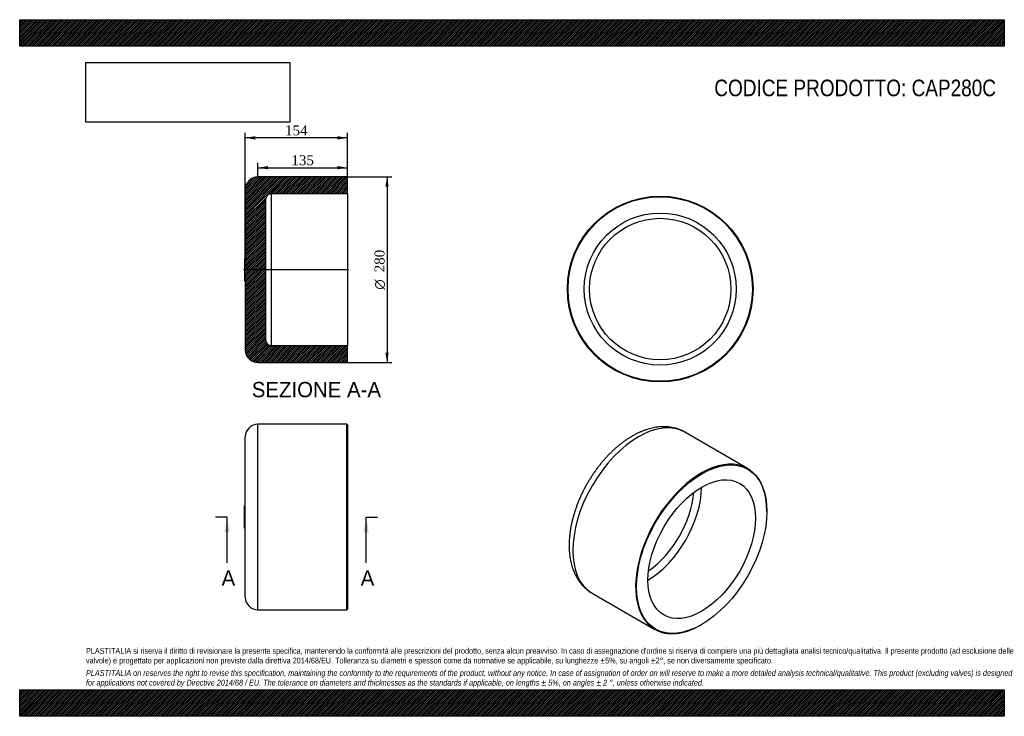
# Model space of a CAD drawing. Header units: millimetres. Extents: x 0 to 1485, y 0 to 1050.
import ezdxf
from ezdxf.enums import TextEntityAlignment as Align
from ezdxf.lldxf.tags import DXFTag

# ---------------------------------------------------------------- set-up
doc = ezdxf.new("R2010")
doc.units = ezdxf.units.MM
doc.header["$LTSCALE"] = 5
for name, color, linetype in [('CAP280C', 7, 'Continuous'), ('Default', 7, 'Continuous'), ('DV3_Default', 7, 'Continuous')]:
    doc.layers.add(name, color=color, linetype=linetype)
doc.styles.add('SEACAD_Solid_Edge_ANSI', font='seans.ttf')
doc.styles.add('SEACAD_Solid_Edge_ANSI1_Symbols', font='semeca1.ttf')
doc.styles.add('SEACAD_Times_New_Roman', font='times.ttf')
tags = doc.linetypes.add('CENTER2', pattern=[28.575, 19.05, -3.175, 3.175, -3.175]).pattern_tags.tags
tags[10:11] = [DXFTag(74, 4), DXFTag(75, 0), DXFTag(340, '0'), DXFTag(46, 0.0), DXFTag(50, 0.0), DXFTag(44, 0.0), DXFTag(45, 0.0)]
tags[8:9] = [DXFTag(74, 4), DXFTag(75, 0), DXFTag(340, '0'), DXFTag(46, 0.0), DXFTag(50, 0.0), DXFTag(44, 0.0), DXFTag(45, 0.0)]
tags[6:7] = [DXFTag(74, 4), DXFTag(75, 0), DXFTag(340, '0'), DXFTag(46, 0.0), DXFTag(50, 0.0), DXFTag(44, 0.0), DXFTag(45, 0.0)]
tags[4:5] = [DXFTag(74, 4), DXFTag(75, 0), DXFTag(340, '0'), DXFTag(46, 0.0), DXFTag(50, 0.0), DXFTag(44, 0.0), DXFTag(45, 0.0)]
doc.dimstyles.new('ANSImm', dxfattribs={"dimtxt": 15, "dimasz": 15, "dimexe": 7.5, "dimexo": 0, "dimgap": 3.75, "dimtad": 1, "dimdsep": 46, "dimtxsty": 'SEACAD_Times_New_Roman', "dimblk1": '_SE_FILLED', "dimblk2": '_SE_FILLED', "dimsah": 1, "dimcen": 7.5, "dimazin": 0, "dimtfac": 0.85, "dimtdec": 3, "dimtofl": 0, "dimtmove": 0, "dimatfit": 3, "dimfxl": 1, "dimarcsym": 0})
picture_1 = doc.add_image_def('image1.jpg', size_in_pixel=(4302, 1260))

# ---------------------------------------------------------------- blocks, each defined once
blk = doc.blocks.new('SE')
at = {"layer": 'CAP280C', "color": 7, "linetype": 'Continuous'}
for p, q in [((359.3, 160.4), (359.3, 440.4)), ((493.3, 440.4), (359.3, 440.4)), ((493.3, 160.4), (493.3, 440.4)), ((494.3, 439.4), (493.3, 440.4)), ((494.3, 439.4), (494.3, 161.4)), ((340.3, 179.4), (340.3, 421.4)), ((339.3, 283.4), (339.3, 317.4)), ((340.3, 317.4), (339.3, 317.4)), ((339.3, 283.4), (340.3, 283.4)), ((359.3, 160.4), (493.3, 160.4)), ((493.3, 160.4), (494.3, 161.4))]:
    blk.add_line(p, q, dxfattribs=at)
for centre, start, end in [((359.3, 421.4), 90, 180), ((359.3, 179.4), 180, 270)]:
    blk.add_arc(centre, 19, start, end, dxfattribs=at)
blk = doc.blocks.new('SE1')
at = {"layer": 'CAP280C', "color": 7, "linetype": 'Continuous'}
for p, q in [((1097.9, 373.5), (1003.2, 428.2)), ((1126.9, 308.6), (1126.9, 309.4)), ((863.2, 185.8), (957.9, 131)), ((1027.9, 138), (1028.6, 138.4))]:
    blk.add_line(p, q, dxfattribs=at)
for centre, major_axis, start_param, end_param in [((933.2, 307), (-70, -121.2), 3.141593, 6.283185), ((1027.9, 252.3), (-70, -121.2), 2.356194, 6.283185), ((947.3, 298.8), (-57.3, -99.2), 0.788895, 2.352698), ((941.7, 302.1), (-53.3, -92.3), 0.875987, 2.265605), ((1027.9, 252.3), (-70, -121.2), 0, 0.785398)]:
    blk.add_ellipse(centre, major_axis=major_axis, ratio=0.57735, start_param=start_param, end_param=end_param, dxfattribs=at)
for major_axis in [(69.5, 120.4), (-57.3, -99.2)]:
    blk.add_ellipse((1028.6, 251.9), major_axis=major_axis, ratio=0.57735, dxfattribs=at)
for points, knots in [([(1003.2, 428.2), (1002.9, 428.4), (1001.6, 429.2), (999.1, 430.4), (995.8, 431.9), (992.4, 433.2), (988.9, 434.2), (985.3, 435.1), (981.6, 435.7), (977.8, 436.2), (974, 436.4), (970.1, 436.5), (966.2, 436.3), (962.2, 435.9), (958.1, 435.3), (954, 434.5), (949.8, 433.4), (945.6, 432.2), (941.4, 430.7), (937.2, 429), (933, 427.2), (928.9, 425.1), (925.7, 423.4), (924.1, 422.5), (923.7, 422.2)], [0, 0, 0, 0, 0.012661, 0.058791, 0.104911, 0.151097, 0.19743, 0.243984, 0.290831, 0.338031, 0.385634, 0.433681, 0.482193, 0.53118, 0.580634, 0.630533, 0.68084, 0.731509, 0.782486, 0.833714, 0.885137, 0.9367, 0.985832, 1, 1, 1, 1]), ([(923.7, 422.2), (922.9, 421.8), (920.9, 420.6), (917.3, 418.3), (913.2, 415.6), (909.1, 412.6), (905.1, 409.5), (901.1, 406.2), (897.2, 402.8), (893.3, 399.2), (889.5, 395.4), (885.8, 391.6), (882.2, 387.6), (878.6, 383.5), (875.2, 379.3), (871.8, 374.9), (868.5, 370.5), (865.3, 365.9), (862.3, 361.3), (859.3, 356.6), (856.4, 351.8), (853.7, 347), (851.1, 342.1), (848.6, 337.1), (846.2, 332.1), (844, 327), (841.9, 321.9), (840, 316.8), (838.2, 311.7), (836.5, 306.6), (835, 301.4), (833.6, 296.3), (832.4, 291.1), (831.4, 286), (830.5, 280.9), (829.8, 275.9), (829.2, 270.8), (828.8, 265.9), (828.6, 260.9), (828.6, 256.1), (828.8, 251.3), (829.1, 246.6), (829.6, 241.9), (830.3, 237.4), (831.1, 233), (832.2, 228.7), (833.4, 224.5), (834.8, 220.5), (836.4, 216.6), (838.1, 212.9), (840.1, 209.3), (842.1, 205.9), (844.4, 202.7), (846.7, 199.7), (849.2, 196.8), (851.9, 194.2), (854.7, 191.7), (857.5, 189.4), (860.4, 187.4), (862.2, 186.3), (863.2, 185.8)], [0, 0, 0, 0, 0.009554, 0.027329, 0.045092, 0.062843, 0.080579, 0.098295, 0.115991, 0.133665, 0.151317, 0.168948, 0.186559, 0.204151, 0.221727, 0.239288, 0.256837, 0.274375, 0.291906, 0.309432, 0.326954, 0.344477, 0.362, 0.379528, 0.397062, 0.414605, 0.432159, 0.449727, 0.467311, 0.484913, 0.502536, 0.520182, 0.537852, 0.555548, 0.573271, 0.591022, 0.608799, 0.626601, 0.644426, 0.662269, 0.680123, 0.697977, 0.715819, 0.733632, 0.7514, 0.769103, 0.786719, 0.804227, 0.821607, 0.838839, 0.855911, 0.872812, 0.88954, 0.906098, 0.922495, 0.938743, 0.954863, 0.970875, 0.986805, 1, 1, 1, 1])]:
    blk.add_open_spline(points, degree=3, knots=knots, dxfattribs=at)
blk = doc.blocks.new('SE3')
at = {"color": 7, "linetype": 'Continuous', "style": 'SEACAD_Solid_Edge_ANSI'}
blk.add_text('A', height=23, dxfattribs=at).set_placement((514.3, 219.9), align=Align.TOP_LEFT)
blk = doc.blocks.new('SE4')
at = {"color": 7, "linetype": 'Continuous', "style": 'SEACAD_Solid_Edge_ANSI'}
blk.add_text('A', height=23, dxfattribs=at).set_placement((304.5, 219.9), align=Align.TOP_LEFT)
blk = doc.blocks.new('SEANNOT_GROUP')
at = {"linetype": 'Continuous'}
blk.add_hatch(color=7, dxfattribs=at).paths.add_polyline_path([(526.4, 277.4), (522.6, 300.4), (518.8, 277.4)])
at = {"color": 7, "linetype": 'Continuous'}
blk.add_lwpolyline([(522.6, 231.4), (522.6, 300.4)], dxfattribs=at)
blk = doc.blocks.new('SEANNOT_GROUP1')
at = {"linetype": 'Continuous'}
blk.add_hatch(color=7, dxfattribs=at).paths.add_polyline_path([(316.6, 277.4), (312.8, 300.4), (308.9, 277.4)])
at = {"color": 7, "linetype": 'Continuous'}
blk.add_lwpolyline([(312.8, 231.4), (312.8, 300.4)], dxfattribs=at)
blk = doc.blocks.new('SE2')
at = {"layer": 'Default', "color": 7, "linetype": 'CENTER2'}
for p, q in [((312.8, 300.4), (295.5, 300.4)), ((522.6, 300.4), (539.8, 300.4))]:
    blk.add_line(p, q, dxfattribs=at)
at = {"layer": 'Default', "color": 7, "linetype": 'CENTER2', "const_width": 0.0001}
blk.add_lwpolyline([(522.6, 300.4), (312.8, 300.4)], dxfattribs=at)
at = {"layer": 'Default'}
for name in ['SEANNOT_GROUP1', 'SEANNOT_GROUP', 'SE4', 'SE3']:
    blk.add_blockref(name, (0, 0), dxfattribs=at)
blk = doc.blocks.new('SE5')
at = {"layer": 'CAP280C', "linetype": 'Continuous'}
h = blk.add_hatch(dxfattribs=at)
h.set_pattern_fill('LINE', scale=0.62992, angle=45, style=0)
edge = h.paths.add_edge_path()
edge.add_line((359.3, 533.2), (493.3, 533.2))
edge.add_line((493.3, 533.2), (494.3, 534.2))
edge.add_line((494.3, 534.2), (494.3, 558.6))
edge.add_line((494.3, 558.6), (379.3, 558.6))
edge.add_arc((379.3, 566.6), 8, 180, 270, ccw=False)
edge.add_line((371.3, 566.6), (371.3, 779.8))
edge.add_arc((379.3, 779.8), 8, 90, 180, ccw=False)
edge.add_line((379.3, 787.8), (494.3, 787.8))
edge.add_line((494.3, 787.8), (494.3, 812.2))
edge.add_line((494.3, 812.2), (493.3, 813.2))
edge.add_line((493.3, 813.2), (359.3, 813.2))
edge.add_arc((359.3, 794.2), 19, 90, 180)
edge.add_line((340.3, 794.2), (340.3, 690.2))
edge.add_line((340.3, 690.2), (339.3, 690.2))
edge.add_line((339.3, 690.2), (339.3, 656.2))
edge.add_line((339.3, 656.2), (340.3, 656.2))
edge.add_line((340.3, 656.2), (340.3, 552.2))
edge.add_arc((359.3, 552.2), 19, 180, 270)
at = {"layer": 'CAP280C', "color": 7, "linetype": 'Continuous'}
for p, q in [((493.3, 813.2), (359.3, 813.2)), ((494.3, 812.2), (493.3, 813.2)), ((494.3, 787.8), (494.3, 812.2)), ((340.3, 794.2), (340.3, 690.2)), ((379.3, 787.8), (379.3, 558.6)), ((379.3, 787.8), (494.3, 787.8)), ((494.3, 787.8), (494.3, 558.6)), ((371.3, 566.6), (371.3, 779.8)), ((339.3, 690.2), (339.3, 656.2)), ((340.3, 690.2), (339.3, 690.2)), ((339.3, 656.2), (340.3, 656.2)), ((340.3, 656.2), (340.3, 552.2)), ((494.3, 558.6), (379.3, 558.6)), ((494.3, 534.2), (494.3, 558.6)), ((359.3, 533.2), (493.3, 533.2)), ((493.3, 533.2), (494.3, 534.2))]:
    blk.add_line(p, q, dxfattribs=at)
for centre, radius, start, end in [((359.3, 794.2), 19, 90, 180), ((379.3, 779.8), 8, 90, 180), ((379.3, 566.6), 8, 180, 270), ((359.3, 552.2), 19, 180, 270)]:
    blk.add_arc(centre, radius, start, end, dxfattribs=at)
at = {"layer": 'DV3_Default', "color": 7, "linetype": 'CENTER2'}
blk.add_line((496.1, 673.2), (337.6, 673.2), dxfattribs=at)
blk = doc.blocks.new('SE6')
at = {"layer": 'CAP280C', "color": 7, "linetype": 'Continuous'}
for radius in [140, 139, 114.6, 106.6]:
    blk.add_circle((966, 644), radius, dxfattribs=at)
blk = doc.blocks.new('GDimGGroup')
at = {"layer": 'Default', "linetype": 'Continuous'}
for points in [[(556.5, 798.2), (554, 813.2), (551.5, 798.2)], [(556.5, 548.2), (551.5, 548.2), (554, 533.2)]]:
    blk.add_hatch(color=7, dxfattribs=at).paths.add_polyline_path(points)
at = {"layer": 'Default', "color": 7, "linetype": 'Continuous'}
for p, q in [((493.3, 813.2), (561.5, 813.2)), ((554, 813.2), (554, 533.2)), ((493.3, 533.2), (561.5, 533.2))]:
    blk.add_line(p, q, dxfattribs=at)
for s, style, p in [('280', 'SEACAD_Times_New_Roman', (535.2, 669.2)), ('O', 'SEACAD_Solid_Edge_ANSI1_Symbols', (535.2, 643.1))]:
    blk.add_text(s, height=15, rotation=90, dxfattribs=dict(at, style=style)).set_placement(p, align=Align.TOP_LEFT)
blk = doc.blocks.new('DMBLK35')
at = {"layer": 'Default', "linetype": 'Continuous'}
for points in [[(355.3, 874.4), (340.3, 871.9), (355.3, 869.4)], [(479.3, 874.4), (479.3, 869.4), (494.3, 871.9)]]:
    blk.add_hatch(color=7, dxfattribs=at).paths.add_polyline_path(points)
at = {"layer": 'Default', "color": 7, "linetype": 'Continuous'}
for p, q in [((340.3, 673.2), (340.3, 879.4)), ((494.3, 812.2), (494.3, 879.4)), ((494.3, 871.9), (340.3, 871.9))]:
    blk.add_line(p, q, dxfattribs=at)
at = {"layer": 'Default', "color": 7, "linetype": 'Continuous', "style": 'SEACAD_Times_New_Roman'}
blk.add_text('154', height=15, dxfattribs=at).set_placement((400.3, 890.7), align=Align.TOP_LEFT)
blk = doc.blocks.new('_SE_FILLED')
at = {"color": 0}
blk.add_line((0, 0), (-1, 0), dxfattribs=at)
blk.add_solid([(0, 0), (-1, -0.1665), (-1, 0.1665), (0, 0)], dxfattribs=at)
blk = doc.blocks.new('DMBLK36')
at = {"layer": 'Default', "linetype": 'Continuous'}
for points in [[(374.3, 829.4), (359.3, 826.9), (374.3, 824.4)], [(479.3, 829.4), (479.3, 824.4), (494.3, 826.9)]]:
    blk.add_hatch(color=7, dxfattribs=at).paths.add_polyline_path(points)
at = {"layer": 'Default', "color": 7, "linetype": 'Continuous'}
for p, q in [((359.3, 813.2), (359.3, 834.4)), ((494.3, 812.2), (494.3, 834.4)), ((359.3, 826.9), (494.3, 826.9))]:
    blk.add_line(p, q, dxfattribs=at)
at = {"layer": 'Default', "color": 7, "linetype": 'Continuous', "style": 'SEACAD_Times_New_Roman'}
blk.add_text('135', height=15, dxfattribs=at).set_placement((409.8, 845.7), align=Align.TOP_LEFT)

msp = doc.modelspace()

# ---------------------------------------------------------------- hatches: boundary and pattern name
at = {"layer": 'Default', "linetype": 'Continuous'}
h = msp.add_hatch(dxfattribs=at)
h.set_pattern_fill('LINE', scale=0.629921, angle=45, style=0)
h.paths.add_polyline_path([(1485, 1010), (1485, 1050), (0, 1050), (0, 1010)])
for points in [[(1485, 1010), (1485, 1050), (0, 1050), (0, 1010)], [(1485, 0), (1485, 40), (0, 40), (0, 0)]]:
    msp.add_hatch(color=7, dxfattribs=at).paths.add_polyline_path(points)
h = msp.add_hatch(dxfattribs=at)
h.set_pattern_fill('LINE', scale=0.629921, angle=45, style=0)
h.paths.add_polyline_path([(1485, 0), (1485, 40), (0, 40), (0, 0)])

# ---------------------------------------------------------------- linework, layer by layer
at = {"layer": 'Default', "color": 7, "linetype": 'Continuous'}
for p, q in [((0, 1050), (1485, 1050)), ((0, 1010), (0, 1050)), ((1485, 1050), (1485, 1010)), ((1485, 1010), (0, 1010)), ((0, 40), (1485, 40)), ((0, 0), (0, 40)), ((1485, 40), (1485, 0)), ((1485, 0), (0, 0))]:
    msp.add_line(p, q, dxfattribs=at)

# ---------------------------------------------------------------- block references
at = {"layer": 'Default'}
for name in ['SE5', 'GDimGGroup', 'SE6', 'SE', 'SE1', 'SE2']:
    msp.add_blockref(name, (0, 0), dxfattribs=at)

# ---------------------------------------------------------------- texts
at = {"layer": 'Default', "color": 7, "linetype": 'Continuous', "style": 'SEACAD_Solid_Edge_ANSI'}
msp.add_text('SEZIONE A-A', height=23, dxfattribs=at).set_placement((350.106, 503.976), align=Align.TOP_LEFT)
at = {"layer": 'Default', "attachment_point": 1}
for s, insert, char_height, width in [('{\\fArial Narrow|b0||i0||c0|p34;\\C7;\\H25.;\\W1.;CODICE PRODOTTO: CAP280C}', (1047.639, 959.671), 25, 425.80687), ("{\\fArial Narrow|b0||i0||c0|p34;\\C7;\\H8.75;\\W1.;PLASTITALIA si riserva il diritto di revisionare la presente specifica, mantenendo la conformità alle prescrizioni del prodotto, senza alcun preavviso. In caso di assegnazione d'ordine si riserva di compiere una più dettagliata analisi tecnico/qualitativa. Il presente prodotto (ad esclusione delle \\P}{\\fArial Narrow|b0||i0||c0|p34;\\C7;\\H8.75;\\W1.;valvole) è progettato per applicazioni non previste dalla direttiva 2014/68/EU. Tolleranza su diametri e spessori come da normative se applicabile, su lunghezze ±5%, su angoli ±2°, se non diversamente specificato.\\P}{\\fArial Narrow|b0||i0||c0|p34;\\C7;\\H2.5;\\W1.;   \\P}{\\fArial Narrow|b0||i1||c0|p34;\\C7;\\H8.75;\\W1.;PLASTITALIA on reserves the right to revise this specification, maintaining the conformity to the requirements of the product, without any notice. In case of assignation of order on will reserve to make a more detailed analysis technical/qualitative. This product (excluding valves) is designed \\P}{\\fArial Narrow|b0||i1||c0|p34;\\C7;\\H8.75;\\W1.;for applications not covered by Directive 2014/68 / EU. The tolerance on diameters and thicknesses as the standards if applicable, on lengths ± 5%, on angles ± 2 °, unless otherwise indicated.\\P}", (100, 103.012), 8.75, 1285)]:
    msp.add_mtext(s, dxfattribs=dict(at, insert=insert, char_height=char_height, width=width))

# ---------------------------------------------------------------- dimensions: what is measured, and where the dimension line sits
at = {"layer": 'Default', "color": 7, "linetype": 'Continuous'}
for base, p1, p2, picture, middle in [((340.331, 871.918), (494.331, 787.819), (340.331, 673.219), 'DMBLK35', (417.331, 871.918)), ((494.331, 826.918), (359.331, 813.219), (494.331, 812.219), 'DMBLK36', (426.831, 826.918))]:
    dim = msp.add_linear_dim(base=base, p1=p1, p2=p2, text='\\A1;<>', dimstyle='ANSImm', dxfattribs=at)
    dim.commit()
    dim.dimension.update_dxf_attribs({"geometry": picture, "text_midpoint": middle, "dimtype": 160})

# ---------------------------------------------------------------- pictures from other files: only their frames are drawn
image = msp.add_image(picture_1, insert=(100, 895.516), size_in_units=(307.286, 90))
image.dxf.flags = 7

doc.saveas('drawing.dxf')
